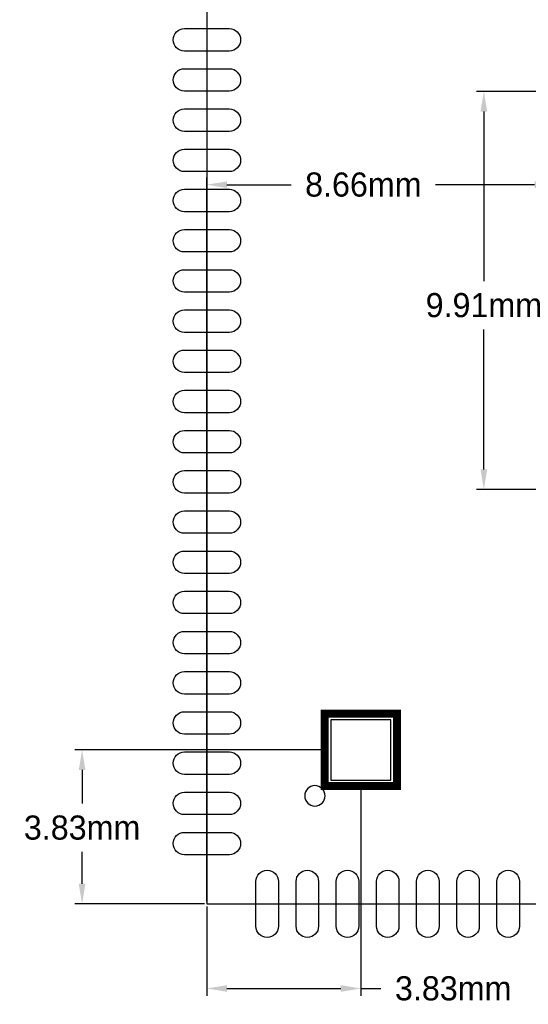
# Model space of a CAD drawing. Extents: x -3 to 111, y -3 to 50.
# Tile 9 of 14: x 56 to 69, y -2 to 22. Entities that reach past the tile are written whole.
import ezdxf

# ---------------------------------------------------------------- set-up
doc = ezdxf.new("R2010")
doc.units = 0
doc.header["$MEASUREMENT"] = 0
doc.layers.get('0').update_dxf_attribs({"linetype": 'CONTINUOUS'})
doc.layers.get('Defpoints').update_dxf_attribs({"linetype": 'CONTINUOUS'})
for name, color, linetype in [('BG_OUTLINE', 6, 'CONTINUOUS'), ('PG_SILKSCREEN_BOTTOM', 7, 'CONTINUOUS'), ('PIN_BOTTOM', 1, 'CONTINUOUS')]:
    doc.layers.add(name, color=color, linetype=linetype)
doc.dimstyles.get("Standard").update_dxf_attribs({"dimtxt": 0.18, "dimasz": 0.18, "dimexe": 0.18, "dimexo": 0.0625, "dimgap": 0.09, "dimtad": 0, "dimtih": 1, "dimtoh": 1, "dimdec": 4, "dimzin": 0, "dimdsep": 46, "dimtxsty": 'STANDARD', "dimcen": 0.09, "dimadec": 0, "dimazin": 0, "dimtfac": 1, "dimtdec": 4, "dimtofl": 0, "dimtmove": 0, "dimatfit": 3, "dimfxl": 1, "dimtolj": 1, "dimtzin": 0, "dimarcsym": 0})

# ---------------------------------------------------------------- blocks, each defined once
blk = doc.blocks.new('*D32')
at = {"color": 0, "linetype": 'Continuous', "lineweight": -2, "transparency": 16777216}
for p, q in [((64.019, 3.958), (57.714, 3.958)), ((57.894, 3.458), (57.894, 2.621)), ((57.894, 0.627), (57.894, 1.421)), ((60.938, 0.127), (57.714, 0.127))]:
    blk.add_line(p, q, dxfattribs=at)
at = {"color": 0, "linetype": 'Continuous', "transparency": 16777216}
for points in [[(57.811, 3.458), (57.977, 3.458), (57.894, 3.958)], [(57.811, 0.627), (57.977, 0.627), (57.894, 0.127)]]:
    blk.add_solid(points, dxfattribs=at)
at = {"layer": 'Defpoints', "color": 0, "linetype": 'Continuous', "transparency": 16777216}
for p in [(57.894, 3.958), (64.081, 3.958), (61, 0.127)]:
    blk.add_point(p, dxfattribs=at)
at = {"color": 0, "linetype": 'Continuous', "transparency": 16777216, "insert": (57.894, 2.021), "char_height": 0.6, "attachment_point": 5}
blk.add_mtext('\\A1;3.83mm', dxfattribs=at)
blk = doc.blocks.new('*D33')
at = {"color": 0, "linetype": 'Continuous', "lineweight": -2, "transparency": 16777216}
for p, q in [((64.831, 3.145), (64.831, -2.159)), ((61, 0.065), (61, -2.159)), ((61.5, -1.979), (64.331, -1.979)), ((64.831, -1.979), (65.331, -1.979))]:
    blk.add_line(p, q, dxfattribs=at)
at = {"color": 0, "linetype": 'Continuous', "transparency": 16777216}
for points in [[(61.5, -1.896), (61.5, -2.062), (61, -1.979)], [(64.331, -1.896), (64.331, -2.062), (64.831, -1.979)]]:
    blk.add_solid(points, dxfattribs=at)
at = {"layer": 'Defpoints', "color": 0, "linetype": 'Continuous', "transparency": 16777216}
for p in [(64.831, 3.208), (61, 0.127), (64.831, -1.979)]:
    blk.add_point(p, dxfattribs=at)
at = {"color": 0, "linetype": 'Continuous', "transparency": 16777216, "insert": (67.131, -1.979), "char_height": 0.6, "attachment_point": 5}
blk.add_mtext('\\A1;3.83mm', dxfattribs=at)
blk = doc.blocks.new('*D38')
at = {"color": 0, "linetype": 'Continuous', "lineweight": -2, "transparency": 16777216}
for p, q in [((69.595, 20.341), (67.714, 20.341)), ((67.894, 19.841), (67.894, 15.621)), ((67.894, 10.935), (67.894, 14.421)), ((69.595, 10.435), (67.714, 10.435))]:
    blk.add_line(p, q, dxfattribs=at)
at = {"color": 0, "linetype": 'Continuous', "transparency": 16777216}
for points in [[(67.811, 19.841), (67.977, 19.841), (67.894, 20.341)], [(67.811, 10.935), (67.977, 10.935), (67.894, 10.435)]]:
    blk.add_solid(points, dxfattribs=at)
at = {"layer": 'Defpoints', "color": 0, "linetype": 'Continuous', "transparency": 16777216}
for p in [(67.894, 20.341), (69.657, 20.341), (69.657, 10.435)]:
    blk.add_point(p, dxfattribs=at)
at = {"color": 0, "linetype": 'Continuous', "transparency": 16777216, "insert": (67.894, 15.021), "char_height": 0.6, "attachment_point": 5}
blk.add_mtext('\\A1;9.91mm', dxfattribs=at)
blk = doc.blocks.new('*D41')
at = {"color": 0, "linetype": 'Continuous', "lineweight": -2, "transparency": 16777216}
for p, q in [((76.705, 10.435), (79.84, 10.435)), ((79.66, 9.935), (79.66, 5.881)), ((79.66, 0.627), (79.66, 4.681)), ((61.063, 0.127), (79.84, 0.127))]:
    blk.add_line(p, q, dxfattribs=at)
at = {"color": 0, "linetype": 'Continuous', "transparency": 16777216}
for points in [[(79.577, 9.935), (79.743, 9.935), (79.66, 10.435)], [(79.577, 0.627), (79.743, 0.627), (79.66, 0.127)]]:
    blk.add_solid(points, dxfattribs=at)
at = {"layer": 'Defpoints', "color": 0, "linetype": 'Continuous', "transparency": 16777216}
for p in [(76.642, 10.435), (79.66, 10.435), (61, 0.127)]:
    blk.add_point(p, dxfattribs=at)
at = {"color": 0, "linetype": 'Continuous', "transparency": 16777216, "insert": (79.66, 5.281), "char_height": 0.6, "attachment_point": 5}
blk.add_mtext('\\A1;10.31mm', dxfattribs=at)
blk = doc.blocks.new('*D42')
at = {"color": 0, "linetype": 'Continuous', "lineweight": -2, "transparency": 16777216}
for p, q in [((61, 0.19), (61, 18.201)), ((69.657, 15.451), (69.657, 18.201)), ((61.5, 18.021), (63.094, 18.021)), ((69.157, 18.021), (66.694, 18.021))]:
    blk.add_line(p, q, dxfattribs=at)
at = {"color": 0, "linetype": 'Continuous', "transparency": 16777216}
for points in [[(61.5, 18.104), (61.5, 17.938), (61, 18.021)], [(69.157, 18.104), (69.157, 17.938), (69.657, 18.021)]]:
    blk.add_solid(points, dxfattribs=at)
at = {"layer": 'Defpoints', "color": 0, "linetype": 'Continuous', "transparency": 16777216}
for p in [(69.657, 18.021), (69.657, 15.388), (61, 0.127)]:
    blk.add_point(p, dxfattribs=at)
at = {"color": 0, "linetype": 'Continuous', "transparency": 16777216, "insert": (64.894, 18.021), "char_height": 0.6, "attachment_point": 5}
blk.add_mtext('\\A1;8.66mm', dxfattribs=at)

msp = doc.modelspace()

# ---------------------------------------------------------------- linework, layer by layer
at = {"layer": 'BG_OUTLINE'}
msp.add_lwpolyline([(61, 0.127), (105.200013, 0.127), (106.000012, 0.926999), (106.000012, 45.127012), (61, 45.127012), (61, 0.127)], dxfattribs=at)
msp.add_lwpolyline([(63.434006, 2.815006, 1), (63.942006, 2.815006, 1), (63.434006, 2.815006)], format="xyb", dxfattribs=at)
at = {"layer": 'PG_SILKSCREEN_BOTTOM', "const_width": 0.2}
msp.add_lwpolyline([(65.731004, 3.058008), (63.931008, 3.058008), (63.931008, 4.858004), (65.731004, 4.858004), (65.731004, 3.058008)], dxfattribs=at)
at = {"layer": 'PIN_BOTTOM'}
for points in [[(60.4412, 21.906408), (61.5588, 21.906408, -1), (61.5588, 21.347608), (60.4412, 21.347608, -1)], [(60.4412, 20.90641), (61.5588, 20.90641, -1), (61.5588, 20.34761), (60.4412, 20.34761, -1)], [(60.4412, 19.906412), (61.5588, 19.906412, -1), (61.5588, 19.347612), (60.4412, 19.347612, -1)], [(60.4412, 18.906414), (61.5588, 18.906414, -1), (61.5588, 18.347614), (60.4412, 18.347614, -1)], [(60.4412, 17.906416), (61.5588, 17.906416, -1), (61.5588, 17.347616), (60.4412, 17.347616, -1)], [(60.4412, 16.906418), (61.5588, 16.906418, -1), (61.5588, 16.347618), (60.4412, 16.347618, -1)], [(60.4412, 15.906395), (61.5588, 15.906395, -1), (61.5588, 15.347595), (60.4412, 15.347595, -1)], [(60.4412, 14.906397), (61.5588, 14.906397, -1), (61.5588, 14.347597), (60.4412, 14.347597, -1)], [(60.4412, 13.906399), (61.5588, 13.906399, -1), (61.5588, 13.347599), (60.4412, 13.347599, -1)], [(60.4412, 12.906401), (61.5588, 12.906401, -1), (61.5588, 12.347601), (60.4412, 12.347601, -1)], [(60.4412, 11.906403), (61.5588, 11.906403, -1), (61.5588, 11.347603), (60.4412, 11.347603, -1)], [(60.4412, 10.906405), (61.5588, 10.906405, -1), (61.5588, 10.347605), (60.4412, 10.347605, -1)], [(60.4412, 9.906407), (61.5588, 9.906407, -1), (61.5588, 9.347607), (60.4412, 9.347607, -1)], [(60.4412, 8.906409), (61.5588, 8.906409, -1), (61.5588, 8.347609), (60.4412, 8.347609, -1)], [(60.4412, 7.906411), (61.5588, 7.906411, -1), (61.5588, 7.347611), (60.4412, 7.347611, -1)], [(60.4412, 6.906413), (61.5588, 6.906413, -1), (61.5588, 6.347613), (60.4412, 6.347613, -1)], [(60.4412, 5.906415), (61.5588, 5.906415, -1), (61.5588, 5.347615), (60.4412, 5.347615, -1)], [(60.4412, 4.906417), (61.5588, 4.906417, -1), (61.5588, 4.347617), (60.4412, 4.347617, -1)], [(60.4412, 3.906419), (61.5588, 3.906419, -1), (61.5588, 3.347619), (60.4412, 3.347619, -1)], [(60.4412, 2.906395), (61.5588, 2.906395, -1), (61.5588, 2.347595), (60.4412, 2.347595, -1)], [(60.4412, 1.906397), (61.5588, 1.906397, -1), (61.5588, 1.347597), (60.4412, 1.347597, -1)], [(62.779397, 0.6858), (62.779397, -0.4318, -1), (62.220597, -0.4318), (62.220597, 0.6858, -1)], [(63.779395, 0.6858), (63.779395, -0.4318, -1), (63.220595, -0.4318), (63.220595, 0.6858, -1)], [(64.779419, 0.6858), (64.779419, -0.4318, -1), (64.220619, -0.4318), (64.220619, 0.6858, -1)], [(65.779417, 0.6858), (65.779417, -0.4318, -1), (65.220617, -0.4318), (65.220617, 0.6858, -1)], [(66.779415, 0.6858), (66.779415, -0.4318, -1), (66.220615, -0.4318), (66.220615, 0.6858, -1)], [(67.779413, 0.6858), (67.779413, -0.4318, -1), (67.220613, -0.4318), (67.220613, 0.6858, -1)], [(68.779411, 0.6858), (68.779411, -0.4318, -1), (68.220611, -0.4318), (68.220611, 0.6858, -1)]]:
    msp.add_lwpolyline(points, format="xyb", close=True, dxfattribs=at)
msp.add_lwpolyline([(65.581017, 3.207995), (65.581017, 4.707992), (64.08102, 4.707992), (64.08102, 3.207995)], close=True, dxfattribs=at)

# ---------------------------------------------------------------- dimensions: what is measured, and where the dimension line sits
at = {"linetype": 'Continuous'}
for base, p1, p2, picture, middle in [((67.894006, 20.341006), (69.657006, 10.435006), (69.657006, 20.341006), '*D38', (67.894006, 15.021006)), ((57.894006, 3.957993), (61, 0.127), (64.08102, 3.957993), '*D32', (57.894006, 2.021006))]:
    dim = msp.add_linear_dim(base=base, p1=p1, p2=p2, angle=90, dimstyle='Standard', override={"dimtxt": 0.6, "dimasz": 0.5, "dimgap": 0.3, "dimdec": 2, "dimpost": 'mm'}, dxfattribs=at)
    dim.commit()
    dim.dimension.update_dxf_attribs({"geometry": picture, "text_midpoint": middle, "dimtype": 160})
for base, p2, picture, middle in [((69.657006, 18.021006), (69.657006, 15.388006), '*D42', (64.894006, 18.021006)), ((64.831018, -1.978994), (64.831018, 3.207995), '*D33', (67.131019, -1.978994))]:
    dim = msp.add_linear_dim(base=base, p1=(61, 0.127), p2=p2, dimstyle='Standard', override={"dimtxt": 0.6, "dimasz": 0.5, "dimgap": 0.3, "dimdec": 2, "dimpost": 'mm'}, dxfattribs=at)
    dim.commit()
    dim.dimension.update_dxf_attribs({"geometry": picture, "text_midpoint": middle, "dimtype": 160})
dim = msp.add_linear_dim(base=(79.659884, 10.435006), p1=(61, 0.127), p2=(76.642006, 10.435006), angle=90, dimstyle='Standard', override={"dimtxt": 0.6, "dimasz": 0.5, "dimgap": 0.3, "dimdec": 2, "dimpost": 'mm'}, dxfattribs=at)
dim.commit()
dim.dimension.update_dxf_attribs({"geometry": '*D41', "text_midpoint": (79.659884, 5.281003)})

doc.saveas('drawing.dxf')
